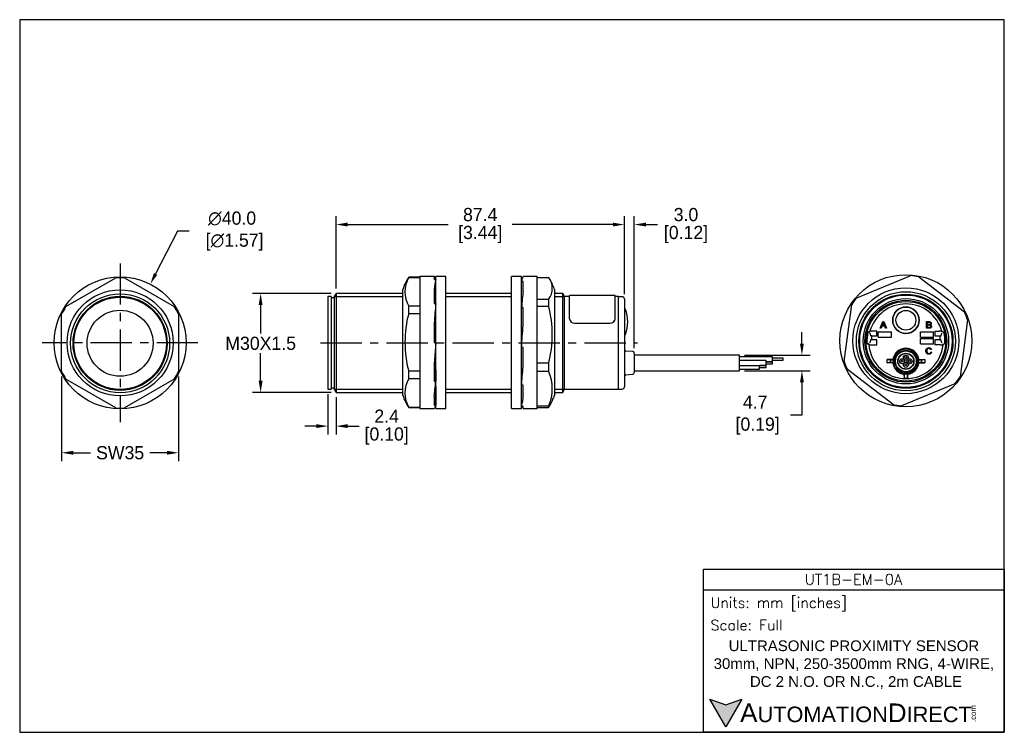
# Model space of a CAD drawing. Header units: inches. Extents: x 493 to 791, y 76 to 291.
import ezdxf

# ---------------------------------------------------------------- set-up
doc = ezdxf.new("R2010")
doc.units = ezdxf.units.IN
doc.header["$LTSCALE"] = 10
doc.header["$MEASUREMENT"] = 0
doc.linetypes.add('CENTER', pattern=[2, 1.25, -0.25, 0.25, -0.25])
for name, color, linetype in [('center', 40, 'CENTER'), ('DIM', 140, 'Continuous'), ('Text', 140, 'Continuous')]:
    doc.layers.add(name, color=color, linetype=linetype)
doc.styles.add('\\M+2ABAC\\M+2A6A11', font='txt')
doc.styles.add('ROMANS', font='romans.shx')
doc.dimstyles.get("Standard").update_dxf_attribs({"dimtxt": 4, "dimasz": 3.5, "dimexe": 2.5, "dimexo": 1.5, "dimgap": 1, "dimtad": 0, "dimtih": 1, "dimtoh": 1, "dimdec": 1, "dimzin": 0, "dimdsep": 46, "dimtxsty": 'Standard', "dimcen": 0, "dimadec": 0, "dimazin": 0, "dimtfac": 1, "dimtdec": 1, "dimtofl": 0, "dimtmove": 0, "dimatfit": 3, "dimfxl": 0, "dimtolj": 1, "dimtzin": 0, "dimarcsym": 0})

# ---------------------------------------------------------------- blocks, each defined once
blk = doc.blocks.new('*D14')
at = {"layer": 'Defpoints', "color": 0}
for p in [(505.46, 184.8), (540.89, 184.8), (540.89, 160.22)]:
    blk.add_point(p, dxfattribs=at)
at = {"layer": 'DIM', "color": 0, "lineweight": -2}
for p, q in [((505.46, 183.3), (505.46, 157.72)), ((540.89, 183.3), (540.89, 157.72)), ((508.96, 160.22), (514.18, 160.22)), ((537.39, 160.22), (532.18, 160.22))]:
    blk.add_line(p, q, dxfattribs=at)
at = {"layer": 'DIM', "color": 0}
for points in [[(508.96, 160.81), (508.96, 159.64), (505.46, 160.22)], [(537.39, 160.81), (537.39, 159.64), (540.89, 160.22)]]:
    blk.add_solid(points, dxfattribs=at)
at = {"layer": 'DIM', "color": 0, "insert": (523.18, 160.22), "char_height": 4, "attachment_point": 5}
blk.add_mtext('\\A1;SW35', dxfattribs=at)
blk = doc.blocks.new('*D15')
at = {"layer": 'Defpoints', "color": 0}
for p in [(532.33, 211.31), (514.02, 175.75)]:
    blk.add_point(p, dxfattribs=at)
at = {"layer": 'DIM', "color": 0, "lineweight": -2}
for p, q in [((540.61, 227.39), (533.93, 214.43)), ((544.11, 227.39), (540.61, 227.39))]:
    blk.add_line(p, q, dxfattribs=at)
at = {"layer": 'DIM', "color": 0}
blk.add_solid([(533.41, 214.69), (534.45, 214.16), (532.33, 211.31)], dxfattribs=at)
at = {"layer": 'DIM', "color": 0, "insert": (557.11, 227.39), "char_height": 4, "attachment_point": 5}
blk.add_mtext('\\A1;∅40.0\\P [∅1.57]', dxfattribs=at)
blk = doc.blocks.new('*D16')
at = {"layer": 'Defpoints', "color": 0}
for p in [(588.59, 208.53), (565.75, 178.53), (588.59, 178.53)]:
    blk.add_point(p, dxfattribs=at)
at = {"layer": 'DIM', "color": 0, "lineweight": -2}
for p, q in [((587.09, 208.53), (563.25, 208.53)), ((565.75, 205.03), (565.75, 196.37)), ((565.75, 182.03), (565.75, 190.37)), ((587.09, 178.53), (563.25, 178.53))]:
    blk.add_line(p, q, dxfattribs=at)
at = {"layer": 'DIM', "color": 0}
for points in [[(565.16, 205.03), (566.33, 205.03), (565.75, 208.53)], [(565.16, 182.03), (566.33, 182.03), (565.75, 178.53)]]:
    blk.add_solid(points, dxfattribs=at)
at = {"layer": 'DIM', "color": 0, "insert": (565.75, 193.37), "char_height": 4, "attachment_point": 5}
blk.add_mtext('\\A1;M30X1.5', dxfattribs=at)
blk = doc.blocks.new('*D17')
at = {"layer": 'Defpoints', "color": 0}
for p in [(586.15, 179.53), (588.59, 178.53), (588.59, 168.31)]:
    blk.add_point(p, dxfattribs=at)
at = {"layer": 'DIM', "color": 0, "lineweight": -2}
for p, q in [((586.15, 178.03), (586.15, 165.81)), ((588.59, 177.03), (588.59, 165.81)), ((582.65, 168.31), (579.15, 168.31)), ((592.09, 168.31), (595.59, 168.31))]:
    blk.add_line(p, q, dxfattribs=at)
at = {"layer": 'DIM', "color": 0}
for points in [[(582.65, 168.9), (582.65, 167.73), (586.15, 168.31)], [(592.09, 168.9), (592.09, 167.73), (588.59, 168.31)]]:
    blk.add_solid(points, dxfattribs=at)
at = {"layer": 'DIM', "color": 0, "char_height": 4, "attachment_point": 5}
for s, insert in [('\\A1;2.4', (603.92, 171.31)), ('\\A1;[0.10]', (603.92, 165.31))]:
    blk.add_mtext(s, dxfattribs=dict(at, insert=insert))
blk = doc.blocks.new('*D18')
at = {"layer": 'Defpoints', "color": 0}
for p in [(675.95, 229.37), (588.59, 208.53), (675.95, 206.82)]:
    blk.add_point(p, dxfattribs=at)
at = {"layer": 'DIM', "color": 0, "lineweight": -2}
for p, q in [((588.59, 210.03), (588.59, 231.87)), ((675.95, 208.32), (675.95, 231.87)), ((592.09, 229.37), (622.6, 229.37)), ((672.45, 229.37), (641.94, 229.37))]:
    blk.add_line(p, q, dxfattribs=at)
at = {"layer": 'DIM', "color": 0}
for points in [[(592.09, 229.95), (592.09, 228.78), (588.59, 229.37)], [(672.45, 229.95), (672.45, 228.78), (675.95, 229.37)]]:
    blk.add_solid(points, dxfattribs=at)
at = {"layer": 'DIM', "color": 0, "char_height": 4, "attachment_point": 5}
for s, insert in [('\\A1;87.4', (632.27, 232.37)), ('\\A1;[3.44]', (632.27, 226.37))]:
    blk.add_mtext(s, dxfattribs=dict(at, insert=insert))
blk = doc.blocks.new('*D19')
at = {"layer": 'Defpoints', "color": 0}
for p in [(678.95, 229.37), (675.95, 206.82), (678.95, 190.47)]:
    blk.add_point(p, dxfattribs=at)
at = {"layer": 'DIM', "color": 0, "lineweight": -2}
for p, q in [((675.95, 208.32), (675.95, 231.87)), ((678.95, 191.97), (678.95, 231.87)), ((672.45, 229.37), (668.95, 229.37)), ((682.45, 229.37), (685.95, 229.37))]:
    blk.add_line(p, q, dxfattribs=at)
at = {"layer": 'DIM', "color": 0}
for points in [[(672.45, 229.95), (672.45, 228.78), (675.95, 229.37)], [(682.45, 229.95), (682.45, 228.78), (678.95, 229.37)]]:
    blk.add_solid(points, dxfattribs=at)
at = {"layer": 'DIM', "color": 0, "char_height": 4, "attachment_point": 5}
for s, insert in [('\\A1;3.0', (694.61, 232.37)), ('\\A1;[0.12]', (694.61, 226.37))]:
    blk.add_mtext(s, dxfattribs=dict(at, insert=insert))
blk = doc.blocks.new('*D20')
at = {"layer": 'Defpoints', "color": 0}
for p in [(710.85, 189.8), (710.85, 185.1), (729.73, 185.1)]:
    blk.add_point(p, dxfattribs=at)
at = {"layer": 'DIM', "color": 0, "lineweight": -2}
for p, q in [((729.73, 193.3), (729.73, 196.8)), ((712.35, 189.8), (732.23, 189.8)), ((712.35, 185.1), (732.23, 185.1)), ((729.73, 181.6), (729.73, 171.64)), ((729.73, 171.64), (726.23, 171.64))]:
    blk.add_line(p, q, dxfattribs=at)
at = {"layer": 'DIM', "color": 0}
for points in [[(729.15, 193.3), (730.32, 193.3), (729.73, 189.8)], [(729.15, 181.6), (730.32, 181.6), (729.73, 185.1)]]:
    blk.add_solid(points, dxfattribs=at)
at = {"layer": 'DIM', "color": 0, "insert": (715.57, 171.64), "char_height": 4, "attachment_point": 5}
blk.add_mtext('\\A1;4.7\\P [0.19]', dxfattribs=at)

msp = doc.modelspace()

# ---------------------------------------------------------------- hatches: boundary and pattern name
at = {"layer": 'Text'}
msp.add_hatch(color=256, dxfattribs=at).paths.add_polyline_path([(711.57, 85.61), (706.72, 83.84), (701.87, 85.61), (706.72, 77.21)])

# ---------------------------------------------------------------- linework, layer by layer
for p, q in [((506.76, 204.51), (521.88, 213.24)), ((524.47, 213.24), (539.6, 204.51)), ((610.62, 213.43), (610.62, 213.38)), ((614.02, 213.43), (610.62, 213.43)), ((610.62, 213.38), (614.02, 213.38)), ((614.02, 213.68), (614.02, 173.68)), ((618.35, 213.68), (614.02, 213.68)), ((618.32, 213.67), (618.32, 212.7)), ((618.32, 212.7), (618.82, 212.7)), ((618.82, 173.68), (618.82, 213.68)), ((621.82, 213.68), (618.82, 213.68)), ((621.82, 173.68), (621.82, 213.68)), ((641.77, 173.68), (641.77, 213.68)), ((644.77, 213.68), (641.77, 213.68)), ((644.77, 173.68), (644.77, 213.68)), ((645, 213.12), (644.77, 213.12)), ((644.77, 206.71), (644.77, 212.16)), ((645.27, 212.16), (644.77, 212.16)), ((645.27, 213.68), (645.27, 213.64)), ((649.57, 213.68), (645.27, 213.68)), ((645.27, 209.15), (645.27, 212.16)), ((649.57, 173.68), (649.57, 213.68)), ((649.57, 213.38), (652.96, 213.38)), ((746.39, 207.22), (762.53, 213.88)), ((765.1, 213.54), (778.95, 202.9)), ((608.82, 177.63), (608.82, 209.72)), ((618.32, 209.62), (618.32, 205.43)), ((654.77, 209.72), (654.77, 177.63)), ((586.15, 207.53), (586.15, 179.53)), ((587.15, 207.53), (586.15, 207.53)), ((587.15, 207.53), (587.15, 179.53)), ((588.15, 207.13), (587.15, 207.13)), ((588.59, 208.53), (588.15, 207.78)), ((588.15, 179.28), (588.15, 207.78)), ((588.15, 207.61), (608.82, 207.61)), ((588.59, 208.53), (588.59, 178.53)), ((608.82, 208.53), (588.59, 208.53)), ((641.77, 208.53), (621.82, 208.53)), ((621.82, 207.61), (641.77, 207.61)), ((652.96, 206.71), (649.57, 206.71)), ((652.96, 206.71), (652.96, 204.66)), ((657.32, 208.53), (654.77, 208.53)), ((654.77, 207.61), (657.75, 207.61)), ((657.32, 178.53), (657.32, 208.53)), ((657.75, 207.78), (657.32, 208.53)), ((657.75, 207.78), (657.75, 179.28)), ((659.35, 207.53), (657.75, 207.53)), ((659.35, 200.8), (659.35, 207.83)), ((673.15, 207.83), (659.35, 207.83)), ((673.15, 200.8), (673.15, 207.83)), ((674.15, 207.53), (673.15, 207.53)), ((674.15, 179.53), (674.15, 207.53)), ((674.15, 179.52), (674.15, 207.52)), ((675.25, 207.52), (674.15, 207.52)), ((675.95, 206.82), (675.95, 180.22)), ((614.02, 204.65), (610.62, 204.65)), ((610.62, 202.41), (610.62, 204.65)), ((618.32, 205.43), (618.82, 205.43)), ((644.77, 201.05), (644.77, 204.14)), ((645.27, 204.14), (644.77, 204.14)), ((645.27, 198.74), (645.27, 204.14)), ((649.57, 204.66), (652.96, 204.66)), ((676.04, 203.89), (675.95, 203.89)), ((742.52, 187.85), (744.81, 205.16)), ((505.46, 184.8), (505.46, 202.26)), ((540.89, 202.26), (540.89, 184.8)), ((610.62, 202.41), (614.02, 202.41)), ((659.35, 200.8), (659.35, 200.8)), ((673.15, 200.8), (673.15, 200.8)), ((753.47, 197.96), (754.24, 199.96)), ((754.24, 199.96), (754.53, 199.96)), ((754.53, 199.96), (755.34, 197.96)), ((767.49, 197.96), (767.49, 199.96)), ((779.94, 200.51), (777.64, 183.19)), ((618.32, 199.48), (618.32, 193.68)), ((660.85, 199.47), (671.65, 199.47)), ((660.85, 199.46), (671.65, 199.46)), ((752.43, 197.12), (751.13, 197.12)), ((752.43, 195.62), (752.43, 197.12)), ((753.75, 197.96), (753.47, 197.96)), ((753.97, 198.56), (753.75, 197.96)), ((754.81, 198.56), (753.97, 198.56)), ((754.05, 198.78), (754.72, 198.78)), ((755.04, 197.96), (754.81, 198.56)), ((755.34, 197.96), (755.04, 197.96)), ((767.76, 199.72), (767.76, 199.12)), ((767.76, 198.88), (767.76, 198.19)), ((770.03, 197.12), (770.03, 195.62)), ((770.03, 197.12), (771.33, 197.12)), ((771.86, 197.1), (771.85, 197.11)), ((675.95, 195.89), (676.04, 195.89)), ((750.01, 196.85), (750.27, 196.85)), ((750.42, 196.3), (750.24, 196.49)), ((750.27, 196.85), (750.27, 196.86)), ((750.27, 196.85), (750.27, 196.85)), ((750.44, 196.28), (750.5, 195.62)), ((750.5, 194.42), (750.44, 193.76)), ((750.93, 195.62), (750.5, 195.62)), ((750.93, 194.42), (750.5, 194.42)), ((750.93, 195.62), (752.43, 195.62)), ((750.93, 194.42), (750.93, 195.62)), ((752.43, 194.42), (750.93, 194.42)), ((752.43, 192.93), (752.43, 194.42)), ((752.84, 196.82), (756.84, 196.82)), ((752.84, 195.22), (752.84, 196.82)), ((752.84, 195.22), (756.84, 195.22)), ((756.84, 195.22), (756.84, 196.82)), ((765.64, 196.82), (769.64, 196.82)), ((765.64, 195.22), (765.64, 196.82)), ((765.64, 195.22), (769.64, 195.22)), ((765.64, 194.82), (769.64, 194.82)), ((765.64, 193.22), (765.64, 194.82)), ((769.64, 195.22), (769.64, 196.82)), ((769.64, 193.22), (769.64, 194.82)), ((770.03, 195.62), (771.53, 195.62)), ((771.53, 194.42), (770.03, 194.42)), ((770.03, 194.42), (770.03, 192.93)), ((771.53, 195.62), (771.53, 194.42)), ((771.53, 195.62), (771.96, 195.62)), ((771.53, 194.42), (771.96, 194.42)), ((771.96, 195.62), (772.02, 196.28)), ((772.02, 193.76), (771.96, 194.42)), ((772.22, 196.49), (772.03, 196.3)), ((772.19, 196.85), (772.18, 196.86)), ((772.19, 196.85), (772.19, 196.85)), ((772.19, 196.85), (772.19, 196.85)), ((618.82, 193.68), (618.32, 187.12)), ((618.32, 193.68), (618.82, 193.68)), ((645.27, 192.12), (644.77, 192.12)), ((645.27, 186.4), (645.27, 192.12)), ((678.49, 190.88), (676.42, 191.05)), ((749.94, 193.19), (749.74, 193.19)), ((749.94, 193.19), (749.94, 193.19)), ((749.94, 193.19), (749.94, 193.19)), ((750.22, 192.93), (750.21, 192.94)), ((750.24, 193.55), (750.42, 193.74)), ((750.72, 192.93), (752.43, 192.93)), ((765.64, 193.22), (769.64, 193.22)), ((768.97, 191.52), (768.72, 191.47)), ((771.73, 192.93), (770.03, 192.93)), ((772.03, 193.74), (772.22, 193.55)), ((772.52, 193.19), (772.51, 193.19)), ((772.52, 193.19), (772.52, 193.19)), ((772.52, 193.19), (772.52, 193.19)), ((678.95, 190.38), (678.95, 184.51)), ((710.85, 189.8), (678.95, 189.8)), ((710.85, 185.1), (710.85, 189.8)), ((720.85, 189.3), (710.85, 189.3)), ((718.85, 188.2), (710.85, 188.2)), ((718.85, 186.7), (718.85, 188.2)), ((720.85, 187.8), (720.85, 189.3)), ((724.07, 188.85), (720.85, 188.85)), ((720.85, 188.25), (724.07, 188.25)), ((724.07, 188.25), (724.07, 188.85)), ((755.52, 187.44), (755.52, 188.46)), ((757.3, 188.46), (755.52, 188.46)), ((755.52, 188.46), (756.53, 188.36)), ((756.53, 187.54), (756.53, 188.36)), ((756.53, 188.36), (757.49, 188.36)), ((764.97, 188.36), (765.93, 188.36)), ((765.16, 188.46), (766.93, 188.46)), ((766.93, 188.46), (765.93, 188.36)), ((765.93, 188.36), (765.93, 187.54)), ((766.93, 188.46), (766.93, 187.44)), ((768.75, 190.8), (769, 190.73)), ((614.02, 184.94), (610.62, 184.94)), ((610.62, 182.7), (610.62, 184.94)), ((618.32, 187.12), (618.32, 181.92)), ((618.82, 185.39), (618.82, 181.92)), ((652.96, 187.35), (649.57, 187.35)), ((649.57, 184.95), (652.96, 184.95)), ((652.96, 187.35), (652.96, 184.95)), ((678.95, 185.1), (710.85, 185.1)), ((710.85, 186.7), (718.85, 186.7)), ((710.85, 185.6), (716.85, 185.6)), ((716.85, 185.6), (716.85, 186.7)), ((718.85, 186.65), (716.85, 186.65)), ((716.85, 186.05), (718.85, 186.05)), ((718.85, 187.8), (720.85, 187.8)), ((720.85, 187.75), (718.85, 187.75)), ((718.85, 187.15), (720.85, 187.15)), ((718.85, 186.05), (718.85, 186.65)), ((720.85, 187.15), (720.85, 187.75)), ((757.35, 174.81), (743.51, 185.45)), ((755.52, 187.44), (756.53, 187.54)), ((757.3, 187.44), (755.52, 187.44)), ((757.49, 187.54), (756.53, 187.54)), ((765.93, 187.54), (764.97, 187.54)), ((765.16, 187.44), (766.93, 187.44)), ((766.93, 187.44), (765.93, 187.54)), ((521.88, 173.82), (506.76, 182.55)), ((539.6, 182.55), (524.47, 173.82)), ((610.62, 182.7), (614.02, 182.7)), ((676.42, 183.84), (678.49, 184.01)), ((760.79, 184.16), (760.72, 184.02)), ((760.72, 183.47), (760.72, 184.02)), ((760.79, 182.83), (760.72, 182.97)), ((760.79, 182.83), (760.79, 184.16)), ((761.68, 184.16), (761.76, 184.02)), ((761.68, 184.16), (761.68, 182.83)), ((761.68, 182.83), (761.75, 182.97)), ((761.76, 183.47), (761.76, 184.02)), ((586.15, 179.53), (587.15, 179.53)), ((587.15, 179.93), (588.15, 179.93)), ((588.15, 179.45), (608.82, 179.45)), ((588.15, 179.28), (588.59, 178.53)), ((618.32, 181.92), (618.82, 181.92)), ((618.82, 180.27), (618.82, 174.65)), ((621.82, 179.45), (641.77, 179.45)), ((645.27, 180.7), (644.77, 180.7)), ((645.27, 176.84), (645.27, 180.7)), ((654.77, 179.45), (657.75, 179.45)), ((657.32, 178.53), (657.75, 179.28)), ((657.75, 179.53), (674.15, 179.53)), ((674.15, 179.52), (675.25, 179.52)), ((776.06, 181.14), (759.92, 174.47)), ((588.59, 178.53), (608.82, 178.53)), ((618.32, 177.27), (618.32, 174.65)), ((621.82, 178.53), (641.77, 178.53)), ((654.77, 178.53), (657.32, 178.53)), ((614.02, 173.97), (610.62, 173.97)), ((610.62, 173.93), (610.62, 173.97)), ((610.62, 173.93), (614.02, 173.93)), ((614.02, 173.68), (618.35, 173.68)), ((618.32, 174.65), (618.82, 174.65)), ((618.82, 173.68), (621.82, 173.68)), ((641.77, 173.68), (644.77, 173.68)), ((645.27, 174.23), (644.77, 174.23)), ((645.27, 173.68), (645.27, 174.23)), ((645.27, 173.68), (649.57, 173.68)), ((652.96, 174.31), (649.57, 174.31)), ((649.57, 173.97), (652.96, 173.97)), ((652.96, 174.31), (652.96, 173.97))]:
    msp.add_line(p, q)
for centre, radius in [((523.18, 193.53), 20), ((761.23, 194.18), 20), ((523.18, 193.53), 16.05), ((761.23, 194.18), 16.05), ((761.23, 194.03), 15), ((523.18, 193.39), 15), ((523.18, 193.39), 14.25), ((523.18, 193.39), 14), ((761.23, 194.02), 14.26), ((761.23, 194.02), 14), ((761.23, 194.02), 12.93), ((761.23, 194.02), 12.4), ((761.23, 194.02), 12.05), ((523.18, 193.39), 10), ((523.18, 193.39), 10), ((761.23, 200.39), 4), ((761.23, 200.38), 3), ((761.23, 187.95), 3.74), ((761.23, 187.95), 3.35), ((761.23, 187.95), 3.15), ((761.23, 187.95), 2.45), ((761.23, 187.95), 2.35), ((760.13, 187.95), 0.75), ((760.13, 187.95), 0.3), ((761.23, 189.05), 0.75), ((761.23, 189.05), 0.3), ((762.33, 187.95), 0.75), ((762.33, 187.95), 0.343), ((761.23, 186.85), 0.75), ((761.23, 186.85), 0.3)]:
    msp.add_circle(centre, radius)
for centre, radius, start, end in [((523.18, 193.53), 19.75, 86.2376, 93.7624), ((623.08, 205.07), 15, 146.1276, 161.9136), ((618.36, 209.02), 8.88, 150.5609, 209.4391), ((648.69, 210.05), 5.42, 322.0339, 37.9661), ((640.51, 205.07), 15, 18.0864, 31.2385), ((761.23, 194.18), 19.75, 78.6859, 86.2107), ((675.25, 206.82), 0.7, 0, 90), ((761.23, 194.18), 19.75, 138.6859, 146.2107), ((523.18, 193.53), 19.75, 146.2376, 153.7624), ((523.18, 193.53), 19.75, 26.2376, 33.7624), ((620.87, 196), 33.24, 344.9041, 15.0959), ((676.04, 203.59), 0.3, 18.4356, 90), ((664.94, 199.89), 12, 341.5644, 18.4356), ((761.23, 194.02), 11.32, 15.5915, 164.4085), ((761.23, 200.38), 4, 0.0716, 180), ((761.23, 194.18), 19.75, 18.6859, 26.2107), ((660.79, 200.9), 1.44, 184.0686, 272.5612), ((660.79, 200.9), 1.43, 183.8659, 272.7628), ((671.72, 200.9), 1.43, 267.237, 356.1332), ((671.72, 200.91), 1.44, 267.4389, 355.9323), ((761.23, 200.38), 4, 180, 0), ((761.23, 200.38), 4, 0, 0.0716), ((767.41, 174.73), 27.99, 126.8949, 127.75), ((745.53, 198.33), 4.97, 342.7563, 345.2767), ((751.01, 188.73), 8.39, 89.1457, 92.7283), ((771.45, 188.72), 8.4, 87.2734, 90.8526), ((755.84, 175.79), 26.66, 52.2073, 53.0728), ((777.97, 198.62), 6.05, 194.8937, 196.9623), ((676.04, 196.19), 0.3, 270, 341.5644), ((761.23, 194.02), 11.8, 167.285, 182.6475), ((750.01, 196.55), 0.3, 90.0118, 167.2927), ((772.45, 196.55), 0.3, 12.7073, 89.9882), ((761.23, 194.02), 11.8, 357.3525, 12.715), ((761.23, 194.03), 14, 359.9795, 0), ((676.45, 191.55), 0.5, 180, 265.452), ((749.74, 193.49), 0.3, 182.6377, 269.9892), ((745.55, 192.65), 4.42, 4.3562, 7.0917), ((761.23, 194.02), 11.32, 185.2802, 354.7198), ((750.6, 200.54), 7.61, 267.1291, 270.9189), ((761.23, 187.95), 3.97, 7.3939, 172.6061), ((771.86, 200.54), 7.61, 269.0811, 272.8708), ((750.99, 216.38), 31.64, 312.178, 312.8563), ((777.57, 192.58), 5.09, 173.1326, 175.5023), ((772.72, 193.49), 0.3, 270.0108, 357.3623), ((678.45, 190.38), 0.5, 0, 85.452), ((787.47, 245.39), 64.44, 242.0795, 242.2707), ((761.23, 187.95), 3.76, 173.7486, 186.2514), ((734.99, 245.39), 64.44, 297.7293, 297.9205), ((761.23, 187.95), 3.76, 353.7486, 6.2514), ((641.19, 179.63), 12.92, 335.6752, 24.3248), ((761.23, 194.18), 19.75, 198.6859, 206.2107), ((787.47, 130.5), 64.44, 117.7293, 117.9205), ((761.23, 187.95), 3.97, 187.3939, 262.6061), ((761.23, 187.95), 3.97, 277.6323, 352.6061), ((734.99, 130.5), 64.44, 62.0795, 62.2707), ((523.18, 193.53), 19.75, 206.2376, 213.7624), ((523.18, 193.53), 19.75, 326.2376, 333.7624), ((618.36, 178.33), 8.88, 150.5609, 209.4391), ((676.45, 183.35), 0.5, 94.548, 180), ((678.45, 184.51), 0.5, 274.548, 0), ((775.7, 183.35), 14.99, 179.5335, 181.4477), ((761.23, 187.95), 3.82, 263.4392, 276.808), ((761.23, 194.02), 11.2, 267.7689, 272.3148), ((746.75, 183.35), 15, 358.5533, 0.4655), ((761.23, 194.18), 19.75, 318.6859, 326.2107), ((675.25, 180.22), 0.7, 270, 0), ((623.08, 182.29), 15, 198.0864, 213.8724), ((640.51, 182.29), 15, 328.7608, 341.9136), ((523.18, 193.53), 19.75, 266.2376, 273.7624), ((648.69, 177.3), 5.42, 322.0339, 328.9681), ((761.23, 194.18), 19.75, 258.6859, 266.2107)]:
    msp.add_arc(centre, radius, start, end)
for centre, major_axis, ratio, start_param, end_param in [((618.82, 193.68), (0.47, -20), 0.072512, 2.825715, 3.159599), ((618.82, 193.68), (0.47, 20), 0.072512, 0.315878, 0.649762), ((644.77, 193.68), (0.59, 20), 0.070445, 0.059975, 0.393859), ((644.77, 193.68), (1.3, 20), 0.03975, 0.688819, 1.022703), ((618.82, 193.68), (1.24, 20), 0.044669, 0.94524, 1.279124), ((644.77, 193.68), (-1.52, -20), 0.005883, 1.493607, 1.827491), ((750.24, 196.28), (0.2, 0), 0.36397, 0.034907, 0.349066), ((772.22, 196.28), (-0.2, 0), 0.36397, 5.934119, 6.248279), ((750.24, 193.77), (0.2, 0), 0.36397, 5.934119, 6.248279), ((772.22, 193.77), (-0.2, 0), 0.36397, 0.034907, 0.349066), ((644.77, 193.68), (-1.16, -20), 0.049325, 0.867711, 1.201595), ((618.82, 193.68), (-1.24, -20), 0.044669, 0.611356, 0.94524), ((644.77, 193.68), (-0.36, -20), 0.074138, 0.237855, 0.571739), ((618.82, 193.68), (0.47, 20), 0.072512, 3.143311, 3.45747), ((644.77, 193.68), (0.59, -20), 0.070445, -0.238584, -0.059975)]:
    msp.add_ellipse(centre, major_axis=major_axis, ratio=ratio, start_param=start_param, end_param=end_param)
for points, knots in [([(610.62, 202.41), (609.78, 199.56), (609.48, 196.63), (609.48, 190.71), (609.78, 187.79), (610.62, 184.94)], [0, 0, 0, 0, 0.5, 0.5, 1, 1, 1, 1]), ([(767.49, 199.96), (767.74, 199.96), (767.99, 199.96), (768.24, 199.96), (768.39, 199.96), (768.52, 199.94), (768.61, 199.9), (768.7, 199.86), (768.77, 199.8), (768.83, 199.71), (768.88, 199.63), (768.9, 199.54), (768.9, 199.36), (768.88, 199.28), (768.84, 199.21), (768.79, 199.13), (768.72, 199.07), (768.63, 199.02)], [0, 0, 0, 0, 0.336059, 0.336059, 0.336059, 0.503806, 0.503806, 0.503806, 0.634822, 0.634822, 0.634822, 0.758729, 0.758729, 0.873657, 0.873657, 0.873657, 1, 1, 1, 1]), ([(754.37, 199.75), (754.35, 199.62), (754.31, 199.49), (754.27, 199.37), (754.2, 199.17), (754.12, 198.97), (754.05, 198.78)], [0, 0, 0, 0, 0.389798, 0.389798, 0.389798, 1, 1, 1, 1]), ([(754.72, 198.78), (754.66, 198.96), (754.59, 199.15), (754.52, 199.33), (754.46, 199.5), (754.41, 199.64), (754.37, 199.75)], [0, 0, 0, 0, 0.571862, 0.571862, 0.571862, 1, 1, 1, 1]), ([(768.63, 199.02), (768.75, 198.99), (768.84, 198.93), (768.9, 198.84), (768.97, 198.76), (769, 198.65), (769, 198.44), (768.98, 198.36), (768.94, 198.28), (768.9, 198.19), (768.86, 198.13), (768.74, 198.05), (768.67, 198.01), (768.58, 197.99), (768.49, 197.97), (768.38, 197.96), (768.26, 197.96), (768, 197.96), (767.75, 197.96), (767.49, 197.96)], [0, 0, 0, 0, 0.135074, 0.135074, 0.135074, 0.266374, 0.266374, 0.373528, 0.373528, 0.373528, 0.46965, 0.46965, 0.565772, 0.565772, 0.565772, 0.695519, 0.695519, 0.695519, 1, 1, 1, 1]), ([(767.76, 199.12), (767.9, 199.12), (768.05, 199.12), (768.19, 199.12), (768.31, 199.12), (768.39, 199.12), (768.44, 199.14), (768.51, 199.16), (768.56, 199.19), (768.59, 199.24), (768.63, 199.29), (768.65, 199.35), (768.65, 199.48), (768.63, 199.54), (768.6, 199.59), (768.57, 199.64), (768.52, 199.68), (768.46, 199.7), (768.4, 199.71), (768.3, 199.72), (768.16, 199.72), (768.02, 199.72), (767.89, 199.72), (767.76, 199.72)], [0, 0, 0, 0, 0.203254, 0.203254, 0.203254, 0.323292, 0.323292, 0.323292, 0.410417, 0.410417, 0.410417, 0.500173, 0.500173, 0.584849, 0.584849, 0.584849, 0.667734, 0.667734, 0.667734, 0.811811, 0.811811, 0.811811, 1, 1, 1, 1]), ([(767.76, 198.19), (767.92, 198.19), (768.09, 198.19), (768.26, 198.19), (768.34, 198.19), (768.4, 198.19), (768.44, 198.2), (768.5, 198.21), (768.55, 198.23), (768.59, 198.26), (768.63, 198.28), (768.66, 198.32), (768.72, 198.42), (768.73, 198.47), (768.73, 198.61), (768.71, 198.68), (768.67, 198.73), (768.63, 198.79), (768.58, 198.83), (768.45, 198.87), (768.35, 198.88), (768.22, 198.88), (768.07, 198.88), (767.91, 198.88), (767.76, 198.88)], [0, 0, 0, 0, 0.213184, 0.213184, 0.213184, 0.290326, 0.290326, 0.290326, 0.360314, 0.360314, 0.360314, 0.43268, 0.43268, 0.505046, 0.505046, 0.589473, 0.589473, 0.589473, 0.69581, 0.69581, 0.802147, 0.802147, 0.802147, 1, 1, 1, 1]), ([(750.21, 192.94), (750.21, 192.94), (750.12, 193.02), (750.03, 193.11), (749.94, 193.19)], [0, 0, 0, 0, 0.000016, 1, 1, 1, 1]), ([(769, 190.73), (768.95, 190.52), (768.85, 190.36), (768.58, 190.14), (768.4, 190.09), (767.99, 190.09), (767.83, 190.13), (767.69, 190.21), (767.56, 190.3), (767.46, 190.42), (767.4, 190.58), (767.33, 190.74), (767.29, 190.92), (767.29, 191.3), (767.33, 191.48), (767.41, 191.63), (767.49, 191.78), (767.6, 191.89), (767.74, 191.97), (767.88, 192.05), (768.04, 192.09), (768.4, 192.09), (768.56, 192.04), (768.7, 191.94), (768.83, 191.84), (768.92, 191.7), (768.97, 191.52)], [0, 0, 0, 0, 0.104376, 0.104376, 0.208752, 0.208752, 0.317142, 0.317142, 0.317142, 0.409738, 0.409738, 0.409738, 0.508627, 0.508627, 0.616505, 0.616505, 0.616505, 0.708763, 0.708763, 0.708763, 0.799096, 0.799096, 0.902432, 0.902432, 0.902432, 1, 1, 1, 1]), ([(768.72, 191.47), (768.68, 191.61), (768.61, 191.71), (768.53, 191.77), (768.44, 191.84), (768.33, 191.87), (768.06, 191.87), (767.93, 191.83), (767.83, 191.76), (767.73, 191.69), (767.66, 191.6), (767.62, 191.47), (767.58, 191.35), (767.56, 191.23), (767.56, 190.94), (767.58, 190.8), (767.63, 190.67), (767.68, 190.55), (767.75, 190.46), (767.85, 190.4), (767.95, 190.34), (768.07, 190.31), (768.33, 190.31), (768.45, 190.35), (768.65, 190.51), (768.71, 190.64), (768.75, 190.8)], [0, 0, 0, 0, 0.096945, 0.096945, 0.096945, 0.187413, 0.187413, 0.290421, 0.290421, 0.290421, 0.385578, 0.385578, 0.385578, 0.479008, 0.479008, 0.599806, 0.599806, 0.599806, 0.694434, 0.694434, 0.694434, 0.783273, 0.783273, 0.891636, 0.891636, 1, 1, 1, 1])]:
    msp.add_open_spline(points, degree=3, knots=knots)
at = {"layer": 'center'}
for p, q in [((523.18, 217.6), (523.18, 169.46)), ((546.75, 193.53), (499.61, 193.53)), ((583.88, 193.53), (679.87, 193.53))]:
    msp.add_line(p, q, dxfattribs=at)
at = {"layer": 'Defpoints'}
msp.add_lwpolyline([(791.04, 291.44), (492.75, 291.44), (492.75, 75.54), (791.04, 75.54)], close=True, dxfattribs=at)
at = {"layer": 'Text'}
msp.add_line((699.93, 118.66), (791.04, 118.66), dxfattribs=at)
for points in [[(699.93, 75.54), (699.93, 124.94), (791.04, 124.94), (791.04, 75.54)], [(711.57, 85.61), (706.72, 77.21), (701.87, 85.61), (706.72, 83.84)]]:
    msp.add_lwpolyline(points, close=True, dxfattribs=at)

# ---------------------------------------------------------------- texts
at = {"layer": 'Text', "linetype": 'Continuous', "insert": (745.34, 121.84), "char_height": 3.248, "width": 61.1425, "attachment_point": 5, "style": 'ROMANS'}
msp.add_mtext('UT1B-EM-0A', dxfattribs=at)
at = {"layer": 'Text', "attachment_point": 4}
for s, insert, char_height, width, style in [(' Units: mm [inches]', (699.93, 114.29), 3.1404, 91.118, 'ROMANS'), (' Scale: Full', (699.93, 108.01), 3.1404, 91.118, 'ROMANS'), ('{\\fArial|b0|i0|c0|p34;     \\H1.2x;A\\H0.8333x;UTOMATION\\H1.2x;D\\H0.8333x;IRECT}', (701.87, 81.41), 4.7106, 79.7962, '\\M+2ABAC\\M+2A6A11')]:
    msp.add_mtext(s, dxfattribs=dict(at, insert=insert, char_height=char_height, width=width, style=style))
at = {"layer": 'Text', "linetype": 'Continuous', "insert": (745.48, 96.04), "char_height": 3.2482, "width": 90.3508, "attachment_point": 5}
msp.add_mtext('{\\fArial|b0|i0|c0|p34;ULTRASONIC PROXIMITY SENSOR\\P30mm, NPN, 250-3500mm RNG, 4-WIRE,\\P DC 2 N.O. OR N.C., 2m CABLE}', dxfattribs=at)
at = {"layer": 'Text', "insert": (780.77, 78.65), "char_height": 1.6958, "width": 5.0253, "attachment_point": 1, "rotation": 90, "style": '\\M+2ABAC\\M+2A6A11'}
msp.add_mtext('{\\fArial|b0|i0|c0|p34;.com}', dxfattribs=at)

# ---------------------------------------------------------------- dimensions: what is measured, and where the dimension line sits
at = {"layer": 'DIM'}
dim = msp.add_diameter_dim_2p(p1=(514.02, 175.75), p2=(532.33, 211.31), dimstyle='Standard', override={"dimpost": '\\X'}, dxfattribs=at)
dim.commit()
dim.dimension.update_dxf_attribs({"geometry": '*D15', "text_midpoint": (557.11, 227.39), "dimtype": 163})
for base, p1, p2, picture, middle in [((675.95, 229.37), (588.59, 208.53), (675.95, 206.82), '*D18', (632.27, 229.37)), ((678.95, 229.37), (675.95, 206.82), (678.95, 190.47), '*D19', (694.61, 229.37)), ((588.59, 168.31), (586.15, 179.53), (588.59, 178.53), '*D17', (603.92, 168.31))]:
    dim = msp.add_linear_dim(base=base, p1=p1, p2=p2, angle=180, dimstyle='Standard', override={"dimpost": '\\X'}, dxfattribs=at)
    dim.commit()
    dim.dimension.update_dxf_attribs({"geometry": picture, "text_midpoint": middle})
for base, p1, p2, angle, text, picture, middle in [((565.75, 178.53), (588.59, 208.53), (588.59, 178.53), 90, 'M30X1.5', '*D16', (565.75, 193.37)), ((540.89, 160.22), (505.46, 184.8), (540.89, 184.8), 180, 'SW35', '*D14', (523.18, 160.22))]:
    dim = msp.add_linear_dim(base=base, p1=p1, p2=p2, angle=angle, text=text, dimstyle='Standard', override={"dimpost": '\\X'}, dxfattribs=at)
    dim.commit()
    dim.dimension.update_dxf_attribs({"geometry": picture, "text_midpoint": middle, "dimtype": 160})
dim = msp.add_linear_dim(base=(729.73, 185.1), p1=(710.85, 189.8), p2=(710.85, 185.1), angle=90, dimstyle='Standard', override={"dimpost": '\\X'}, dxfattribs=at)
dim.commit()
dim.dimension.update_dxf_attribs({"geometry": '*D20', "text_midpoint": (715.57, 171.64), "dimtype": 160})

doc.saveas('drawing.dxf')
